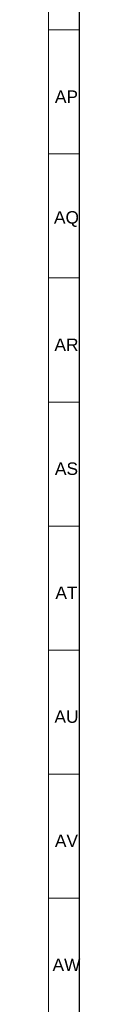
# Model space of a CAD drawing. Header units: millimetres. Extents: x -34 to 6620, y -230 to 4700.
# Tile 44 of 216: x 2 to 7, y 3793 to 3952. Entities that reach past the tile are written whole.
import ezdxf

# ---------------------------------------------------------------- set-up
doc = ezdxf.new("R2010")
doc.units = ezdxf.units.MM
doc.layers.add('1', color=7, linetype='Continuous', true_color=0xffffff)
doc.styles.add('Arial Unicode MS', font='Arial Unicode MS')

msp = doc.modelspace()

# ---------------------------------------------------------------- linework, layer by layer
at = {"layer": '1', "color": 3, "linetype": 'Continuous', "lineweight": 18}
msp.add_line((2, 2), (2, 4698), dxfattribs=at)
at = {"layer": '1', "color": 7, "linetype": 'Continuous', "lineweight": 25}
msp.add_line((7, 7), (7, 4693), dxfattribs=at)
at = {"layer": '1', "color": 3, "linetype": 'Continuous', "lineweight": 13}
for p, q in [((2, 3950), (7, 3950)), ((2, 3930), (7, 3930)), ((2, 3910), (7, 3910)), ((2, 3890), (7, 3890)), ((2, 3870), (7, 3870)), ((2, 3850), (7, 3850)), ((2, 3830), (7, 3830)), ((2, 3810), (7, 3810))]:
    msp.add_line(p, q, dxfattribs=at)

# ---------------------------------------------------------------- texts
at = {"layer": '1', "color": 3, "linetype": 'Continuous', "lineweight": 13, "char_height": 2, "attachment_point": 7, "line_spacing_factor": 1.069626, "style": 'Arial Unicode MS'}
for s, insert in [('\\W1.0000;AP', (3.036, 3938.243)), ('\\W1.0000;AQ', (2.882, 3918.226)), ('\\W1.0000;AR', (2.959, 3898.243)), ('\\W1.0000;AS', (3.036, 3878.226)), ('\\W1.0000;AT', (3.115, 3858.243)), ('\\W1.0000;AU', (2.959, 3838.243)), ('\\W1.0000;AV', (3.036, 3818.243)), ('\\W1.0000;AW', (2.65, 3798.243))]:
    msp.add_mtext(s, dxfattribs=dict(at, insert=insert))

doc.saveas('drawing.dxf')
